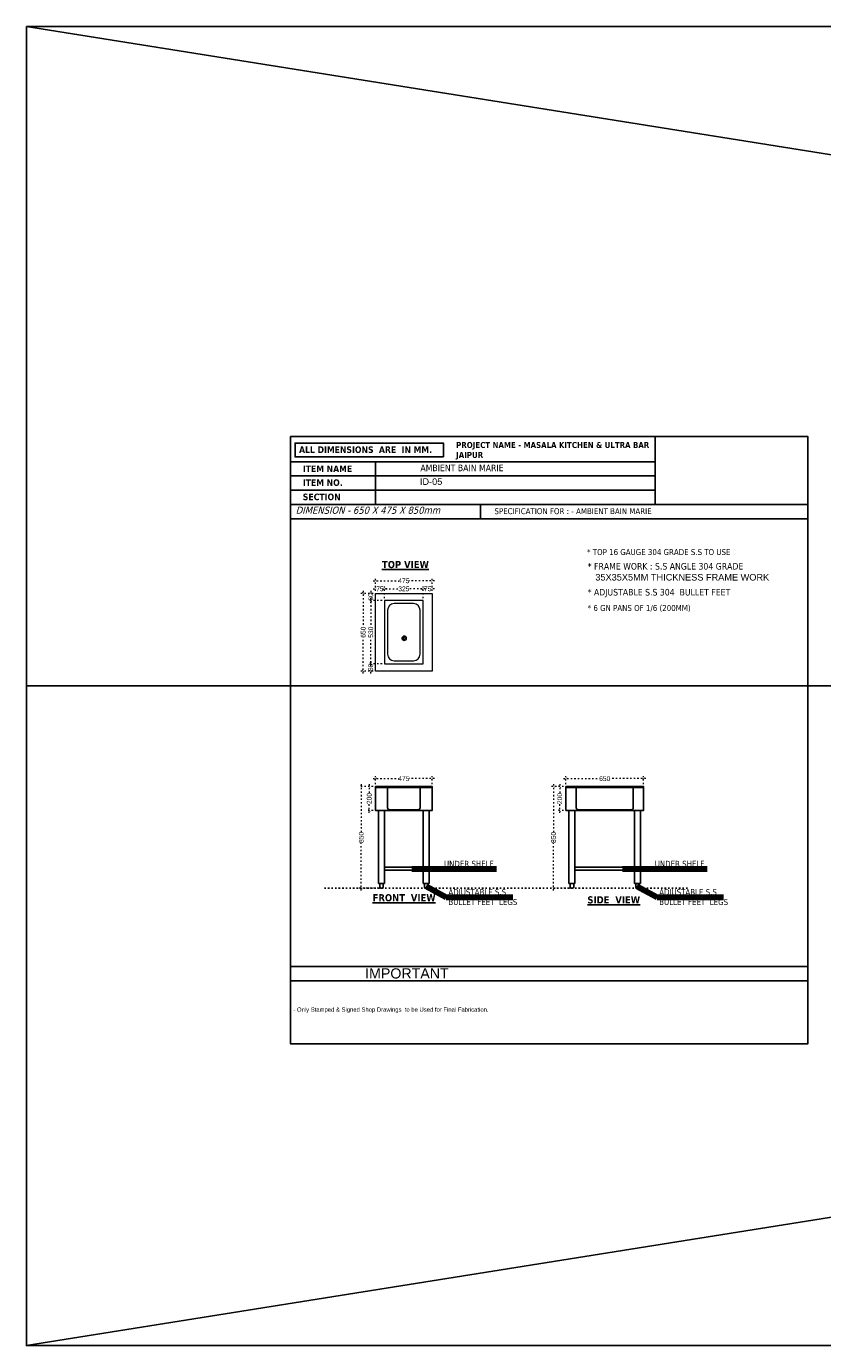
# Model space of a CAD drawing. Header units: millimetres. Extents: x 508219 to 745096, y 311341 to 352167.
# Tile 20 of 45: x 538207 to 544876, y 311341 to 322382. Entities that reach past the tile are written whole.
import ezdxf

# ---------------------------------------------------------------- set-up
doc = ezdxf.new("R2010")
doc.units = ezdxf.units.MM
doc.header["$PDMODE"] = 34
doc.linetypes.add('10326153$0$xref_genplans-skicu-17-04-12-bezREF$0$( Dashed )', pattern=[0.75, 0.5, -0.25])
doc.linetypes.add('ACAD_ISO03W100', pattern=[30, 12, -18])
doc.layers.get('0').update_dxf_attribs({"color": 252})
doc.layers.add('A-ANNO-DIMS-30', color=7, linetype='Continuous')
doc.layers.add('EQUIPMENT', color=103, linetype='Continuous')
doc.styles.get("Standard").update_dxf_attribs({"font": 'arial.ttf'})
doc.styles.add('style1', font='txt.shx')
doc.dimstyles.new('ISO-25', dxfattribs={"dimtxt": 40, "dimasz": 20, "dimexe": 20, "dimexo": 20, "dimtad": 0, "dimdec": 0, "dimdsep": 46, "dimtxsty": 'Standard', "dimblk": 'ARCHTICK', "dimcen": 2.5, "dimdle": 20, "dimadec": 0, "dimazin": 0, "dimtfac": 1, "dimtdec": 0, "dimtmove": 0, "dimatfit": 3, "dimfxl": 0, "dimlwd": 5, "dimlwe": 5, "dimarcsym": 0})
doc.dimstyles.get("Standard").update_dxf_attribs({"dimtxt": 0.18, "dimasz": 0.18, "dimexe": 0.18, "dimexo": 0.0625, "dimgap": 0.09, "dimtad": 0, "dimtih": 1, "dimtoh": 1, "dimdec": 4, "dimzin": 0, "dimdsep": 46, "dimtxsty": 'Standard', "dimcen": 0.09, "dimadec": 0, "dimazin": 0, "dimtfac": 1, "dimtdec": 4, "dimtofl": 0, "dimtmove": 0, "dimatfit": 3, "dimfxl": 0, "dimtolj": 1, "dimtzin": 0, "dimarcsym": 0})

# ---------------------------------------------------------------- blocks, each defined once
blk = doc.blocks.new('dfdfg')
at = {"color": 5, "linetype": 'ByBlock'}
for p, q in [((34032.63859440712, 7704.574488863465), (34032.63859440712, 7346.67703877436)), ((37654.39702842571, 3479.945957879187), (33321.3184806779, 3479.945957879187)), ((34631.91358416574, 3360.64680784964), (33321.31915381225, 3360.64680784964))]:
    blk.add_line(p, q, dxfattribs=at)
at = {"color": 6, "linetype": 'ByBlock'}
blk.add_line((34914.30248630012, 7347.298651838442), (34914.30248630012, 7227.999501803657), dxfattribs=at)
at = {"color": 5, "linetype": 'ByBlock'}
for points in [[(33321.31780754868, 7914.710174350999), (37654.39702842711, 7914.710174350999), (37654.39702842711, 2832.965235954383), (33321.31780754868, 2832.965235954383)], [(33321.31780754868, 7914.710174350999), (37654.39702842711, 7914.710174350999), (37654.39702842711, 2832.965235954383), (33321.31780754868, 2832.965235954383)], [(33321.31780753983, 7914.710174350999), (37654.39702841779, 7914.710174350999), (37654.39702841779, 2832.965235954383), (33321.31780753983, 2832.965235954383)], [(33321.31780754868, 7914.710174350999), (37654.39702842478, 7914.710174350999), (37654.39702842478, 2832.965235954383), (33321.31780754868, 2832.965235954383)], [(33321.31780753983, 7914.710174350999), (37654.39702841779, 7914.710174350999), (37654.39702841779, 2832.965235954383), (33321.31780753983, 2832.965235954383)], [(34603.00529322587, 7744.363747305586), (33359.89211899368, 7744.363747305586), (33359.89211899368, 7860.555880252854), (34603.00529322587, 7860.555880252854)], [(36374.84247660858, 7346.67703877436), (37654.39702841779, 7346.67703877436), (37654.39702841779, 7914.710174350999), (36374.84247660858, 7914.710174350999)], [(33321.31780754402, 7704.574488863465), (36374.84247660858, 7704.574488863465), (36374.84247660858, 7585.275338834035), (33321.31780754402, 7585.275338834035)], [(33321.31780754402, 7585.275338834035), (36374.84247660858, 7585.275338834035), (36374.84247660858, 7465.976188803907), (33321.31780754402, 7465.976188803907)], [(33321.31780754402, 7346.67703877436), (37654.39837469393, 7346.67703877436), (37654.39837469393, 7227.377888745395), (33321.31780754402, 7227.377888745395)], [(33321.31915381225, 3479.945957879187), (37654.39702842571, 3479.945957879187), (37654.39702842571, 3360.64680784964), (33321.31915381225, 3360.64680784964)]]:
    blk.add_lwpolyline(points, close=True, dxfattribs=at)
at = {"color": 5, "linetype": 'ByBlock', "char_height": 55, "width": 1687.990696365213, "attachment_point": 1, "style": 'style1'}
for s, insert in [('{\\fTahoma|b1|i0|c0|p34;ALL DIMENSIONS  ARE  IN MM.}', (33393.37067054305, 7832.704517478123)), ('{\\fTahoma|b1|i0|c0|p34;ITEM NAME}', (33424.87181353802, 7672.482745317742)), ('{\\fTahoma|b1|i0|c0|p34;ITEM NO. }', (33424.87181353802, 7557.059228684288)), ('{\\fTahoma|b1|i0|c0|p34;SECTION }', (33424.87181353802, 7437.533934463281))]:
    blk.add_mtext(s, dxfattribs=dict(at, insert=insert))
at = {"color": 5, "linetype": 'ByBlock', "attachment_point": 1}
for s, insert, char_height, width in [('IMPORTANT', (33946.49146514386, 3464.67196951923), 85.16603982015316, 1210.304843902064), ('{\\fTechnic|b0|i0|c2|p2;- Only Stamped & Signed Shop Drawings  to be Used for Final Fabrication.}', (33345.95050255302, 3137.17973021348), 36, 1988.238406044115)]:
    blk.add_mtext(s, dxfattribs=dict(at, insert=insert, char_height=char_height, width=width))
blk = doc.blocks.new('_ArchTick')
at = {"color": 0, "linetype": 'ByBlock', "const_width": 0.15}
blk.add_lwpolyline([(-0.5, -0.5), (0.5, 0.5)], dxfattribs=at)
blk = doc.blocks.new('*D34')
at = {"color": 0, "linetype": 'ACAD_ISO03W100', "lineweight": 5, "transparency": 16777216}
for p, q in [((541110.7165181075, 316019.6405201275), (541058.5709100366, 316019.6405201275)), ((541078.5709100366, 316039.6405201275), (541078.5709100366, 315964.7091951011)), ((541110.7165181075, 315819.605632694), (541058.5709100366, 315819.605632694)), ((541078.5709100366, 315799.605632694), (541078.5709100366, 315874.5369577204))]:
    blk.add_line(p, q, dxfattribs=at)
at = {"layer": 'DEFPOINTS', "color": 0, "transparency": 16777216}
for p in [(541078.5709100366, 316019.6405201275), (541130.7165181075, 316019.6405201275), (541130.7165181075, 315819.605632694)]:
    blk.add_point(p, dxfattribs=at)
at = {"color": 0, "lineweight": 5, "transparency": 16777216, "xscale": 20, "yscale": 20, "zscale": 20}
for p, rotation in [((541078.5709100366, 316019.6405201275), 90), ((541078.5709100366, 315819.605632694), 270)]:
    blk.add_blockref('_ArchTick', p, dxfattribs=dict(at, rotation=rotation))
at = {"color": 0, "transparency": 16777216, "insert": (541078.5709100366, 315919.6230764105), "char_height": 40, "attachment_point": 5, "rotation": 90}
blk.add_mtext('200', dxfattribs=at)
blk = doc.blocks.new('*D29')
at = {"color": 0, "linetype": 'ACAD_ISO03W100', "lineweight": 5, "transparency": 16777216}
for p, q in [((541130.7165181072, 316039.6405201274), (541130.7165181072, 316106.1154465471)), ((541605.7165181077, 316039.6405201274), (541605.7165181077, 316106.1154465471)), ((541110.7165181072, 316086.1154465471), (541322.448271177, 316086.1154465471)), ((541625.7165181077, 316086.1154465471), (541413.9847650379, 316086.1154465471))]:
    blk.add_line(p, q, dxfattribs=at)
at = {"layer": 'DEFPOINTS', "color": 0, "transparency": 16777216}
for p in [(541130.7165181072, 316086.1154465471), (541130.7165181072, 316019.6405201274), (541605.7165181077, 316019.6405201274)]:
    blk.add_point(p, dxfattribs=at)
at = {"color": 0, "lineweight": 5, "transparency": 16777216, "xscale": 20, "yscale": 20, "zscale": 20, "rotation": 180}
blk.add_blockref('_ArchTick', (541130.7165181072, 316086.1154465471), dxfattribs=at)
at = {"color": 0, "lineweight": 5, "transparency": 16777216, "xscale": 20, "yscale": 20, "zscale": 20}
blk.add_blockref('_ArchTick', (541605.7165181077, 316086.1154465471), dxfattribs=at)
at = {"color": 0, "transparency": 16777216, "insert": (541368.2165181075, 316086.1154465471), "char_height": 40, "attachment_point": 5}
blk.add_mtext('475', dxfattribs=at)
blk = doc.blocks.new('*D30')
at = {"color": 0, "linetype": 'ACAD_ISO03W100', "lineweight": 5, "transparency": 16777216}
for p, q in [((542705.7793857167, 316019.6405201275), (542653.6337776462, 316019.6405201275)), ((542673.6337776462, 316039.6405201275), (542673.6337776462, 315964.7091951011)), ((542705.7793857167, 315819.605632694), (542653.6337776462, 315819.605632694)), ((542673.6337776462, 315799.605632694), (542673.6337776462, 315874.5369577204))]:
    blk.add_line(p, q, dxfattribs=at)
at = {"layer": 'DEFPOINTS', "color": 0, "transparency": 16777216}
for p in [(542673.6337776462, 316019.6405201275), (542725.7793857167, 316019.6405201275), (542725.7793857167, 315819.605632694)]:
    blk.add_point(p, dxfattribs=at)
at = {"color": 0, "lineweight": 5, "transparency": 16777216, "xscale": 20, "yscale": 20, "zscale": 20}
for p, rotation in [((542673.6337776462, 316019.6405201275), 90), ((542673.6337776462, 315819.605632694), 270)]:
    blk.add_blockref('_ArchTick', p, dxfattribs=dict(at, rotation=rotation))
at = {"color": 0, "transparency": 16777216, "insert": (542673.6337776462, 315919.6230764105), "char_height": 40, "attachment_point": 5, "rotation": 90}
blk.add_mtext('200', dxfattribs=at)
blk = doc.blocks.new('*D31')
at = {"color": 0, "linetype": 'ACAD_ISO03W100', "lineweight": 5, "transparency": 16777216}
for p, q in [((542725.7793857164, 316039.6405201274), (542725.7793857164, 316106.1154465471)), ((543375.7793860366, 316039.6405201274), (543375.7793860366, 316106.1154465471)), ((542705.7793857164, 316086.1154465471), (543005.9251907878, 316086.1154465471)), ((543395.7793860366, 316086.1154465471), (543095.6335809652, 316086.1154465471))]:
    blk.add_line(p, q, dxfattribs=at)
at = {"layer": 'DEFPOINTS', "color": 0, "transparency": 16777216}
for p in [(542725.7793857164, 316086.1154465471), (542725.7793857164, 316019.6405201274), (543375.7793860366, 316019.6405201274)]:
    blk.add_point(p, dxfattribs=at)
at = {"color": 0, "lineweight": 5, "transparency": 16777216, "xscale": 20, "yscale": 20, "zscale": 20, "rotation": 180}
blk.add_blockref('_ArchTick', (542725.7793857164, 316086.1154465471), dxfattribs=at)
at = {"color": 0, "lineweight": 5, "transparency": 16777216, "xscale": 20, "yscale": 20, "zscale": 20}
blk.add_blockref('_ArchTick', (543375.7793860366, 316086.1154465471), dxfattribs=at)
at = {"color": 0, "transparency": 16777216, "insert": (543050.7793858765, 316086.1154465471), "char_height": 40, "attachment_point": 5}
blk.add_mtext('650', dxfattribs=at)
blk = doc.blocks.new('*D32')
at = {"color": 0, "linetype": 'ACAD_ISO03W100', "lineweight": 5, "transparency": 16777216}
for p, q in [((541110.7165181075, 316019.6405201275), (540992.0068358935, 316019.6405201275)), ((541012.0068358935, 316039.6405201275), (541012.0068358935, 315639.4128598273)), ((541012.0068358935, 315149.6405201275), (541012.0068358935, 315549.8681804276)), ((541155.9920450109, 315169.6405201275), (540992.0068358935, 315169.6405201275))]:
    blk.add_line(p, q, dxfattribs=at)
at = {"layer": 'DEFPOINTS', "color": 0, "transparency": 16777216}
for p in [(541130.7165181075, 316019.6405201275), (541012.0068358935, 315169.6405201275), (541175.9920450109, 315169.6405201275)]:
    blk.add_point(p, dxfattribs=at)
at = {"color": 0, "lineweight": 5, "transparency": 16777216, "xscale": 20, "yscale": 20, "zscale": 20}
for p, rotation in [((541012.0068358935, 316019.6405201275), 90), ((541012.0068358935, 315169.6405201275), 270)]:
    blk.add_blockref('_ArchTick', p, dxfattribs=dict(at, rotation=rotation))
at = {"color": 0, "transparency": 16777216, "insert": (541012.0068358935, 315594.6405201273), "char_height": 40, "attachment_point": 5, "rotation": 90}
blk.add_mtext('850', dxfattribs=at)
blk = doc.blocks.new('*D33')
at = {"color": 0, "linetype": 'ACAD_ISO03W100', "lineweight": 5, "transparency": 16777216}
for p, q in [((542705.7793857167, 316019.6405201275), (542601.9797514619, 316019.6405201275)), ((542621.9797514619, 316039.6405201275), (542621.9797514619, 315639.4128598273)), ((542621.9797514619, 315149.6405201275), (542621.9797514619, 315549.8681804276)), ((542751.0549126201, 315169.6405201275), (542601.9797514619, 315169.6405201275))]:
    blk.add_line(p, q, dxfattribs=at)
at = {"layer": 'DEFPOINTS', "color": 0, "transparency": 16777216}
for p in [(542725.7793857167, 316019.6405201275), (542621.9797514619, 315169.6405201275), (542771.0549126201, 315169.6405201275)]:
    blk.add_point(p, dxfattribs=at)
at = {"color": 0, "lineweight": 5, "transparency": 16777216, "xscale": 20, "yscale": 20, "zscale": 20}
for p, rotation in [((542621.9797514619, 316019.6405201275), 90), ((542621.9797514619, 315169.6405201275), 270)]:
    blk.add_blockref('_ArchTick', p, dxfattribs=dict(at, rotation=rotation))
at = {"color": 0, "transparency": 16777216, "insert": (542621.9797514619, 315594.6405201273), "char_height": 40, "attachment_point": 5, "rotation": 90}
blk.add_mtext('850', dxfattribs=at)
blk = doc.blocks.new('*D35')
at = {"color": 0, "linetype": 'ACAD_ISO03W100', "lineweight": 5, "transparency": 16777216}
for p, q in [((541028.1405791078, 317656.6825962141), (541028.1405791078, 317356.5367911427)), ((541110.7165181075, 317636.6825962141), (541008.1405791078, 317636.6825962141)), ((541028.1405791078, 316966.682595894), (541028.1405791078, 317266.8284009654)), ((541110.7165181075, 316986.682595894), (541008.1405791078, 316986.682595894))]:
    blk.add_line(p, q, dxfattribs=at)
at = {"layer": 'DEFPOINTS', "color": 0, "transparency": 16777216}
for p in [(541130.7165181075, 317636.6825962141), (541028.1405791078, 316986.682595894), (541130.7165181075, 316986.682595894)]:
    blk.add_point(p, dxfattribs=at)
at = {"color": 0, "lineweight": 5, "transparency": 16777216, "xscale": 20, "yscale": 20, "zscale": 20}
for p, rotation in [((541028.1405791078, 317636.6825962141), 90), ((541028.1405791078, 316986.682595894), 270)]:
    blk.add_blockref('_ArchTick', p, dxfattribs=dict(at, rotation=rotation))
at = {"color": 0, "transparency": 16777216, "insert": (541028.1405791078, 317311.6825960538), "char_height": 40, "attachment_point": 5, "rotation": 90}
blk.add_mtext('650', dxfattribs=at)
blk = doc.blocks.new('*D36')
at = {"color": 0, "linetype": 'ACAD_ISO03W100', "lineweight": 5, "transparency": 16777216}
for p, q in [((541130.7165181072, 317656.682596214), (541130.7165181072, 317761.7983370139)), ((541605.7165181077, 317656.6825962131), (541605.7165181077, 317761.7983370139)), ((541110.7165181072, 317741.7983370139), (541322.448271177, 317741.7983370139)), ((541625.7165181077, 317741.7983370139), (541413.9847650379, 317741.7983370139))]:
    blk.add_line(p, q, dxfattribs=at)
at = {"layer": 'DEFPOINTS', "color": 0, "transparency": 16777216}
for p in [(541605.7165181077, 317741.7983370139), (541130.7165181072, 317636.682596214), (541605.7165181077, 317636.6825962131)]:
    blk.add_point(p, dxfattribs=at)
at = {"color": 0, "lineweight": 5, "transparency": 16777216, "xscale": 20, "yscale": 20, "zscale": 20, "rotation": 180}
blk.add_blockref('_ArchTick', (541130.7165181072, 317741.7983370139), dxfattribs=at)
at = {"color": 0, "lineweight": 5, "transparency": 16777216, "xscale": 20, "yscale": 20, "zscale": 20}
blk.add_blockref('_ArchTick', (541605.7165181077, 317741.7983370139), dxfattribs=at)
at = {"color": 0, "transparency": 16777216, "insert": (541368.2165181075, 317741.7983370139), "char_height": 40, "attachment_point": 5}
blk.add_mtext('475', dxfattribs=at)
blk = doc.blocks.new('*D37')
at = {"color": 0, "linetype": 'ACAD_ISO03W100', "lineweight": 5, "transparency": 16777216}
for p, q in [((541110.7165181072, 317674.5119233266), (541138.9557745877, 317674.5119233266)), ((541130.7165181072, 317656.682596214), (541130.7165181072, 317694.5119233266)), ((541225.7165181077, 317674.5119233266), (541197.4772616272, 317674.5119233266)), ((541205.7165181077, 317596.6825960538), (541205.7165181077, 317694.5119233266))]:
    blk.add_line(p, q, dxfattribs=at)
at = {"layer": 'DEFPOINTS', "color": 0, "transparency": 16777216}
for p in [(541205.7165181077, 317674.5119233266), (541130.7165181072, 317636.682596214), (541205.7165181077, 317576.6825960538)]:
    blk.add_point(p, dxfattribs=at)
at = {"color": 0, "lineweight": 5, "transparency": 16777216, "xscale": 20, "yscale": 20, "zscale": 20, "rotation": 180}
blk.add_blockref('_ArchTick', (541130.7165181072, 317674.5119233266), dxfattribs=at)
at = {"color": 0, "lineweight": 5, "transparency": 16777216, "xscale": 20, "yscale": 20, "zscale": 20}
blk.add_blockref('_ArchTick', (541205.7165181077, 317674.5119233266), dxfattribs=at)
at = {"color": 0, "transparency": 16777216, "insert": (541168.2165181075, 317674.5119233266), "char_height": 40, "attachment_point": 5}
blk.add_mtext('75', dxfattribs=at)
blk = doc.blocks.new('*D38')
at = {"color": 0, "linetype": 'ACAD_ISO03W100', "lineweight": 5, "transparency": 16777216}
for p, q in [((541185.7165181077, 317674.5119233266), (541323.2668250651, 317674.5119233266)), ((541205.7165181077, 317596.6825960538), (541205.7165181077, 317694.5119233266)), ((541550.7165181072, 317674.5119233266), (541413.1662111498, 317674.5119233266)), ((541530.7165181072, 317596.6825960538), (541530.7165181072, 317694.5119233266))]:
    blk.add_line(p, q, dxfattribs=at)
at = {"layer": 'DEFPOINTS', "color": 0, "transparency": 16777216}
for p in [(541530.7165181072, 317674.5119233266), (541205.7165181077, 317576.6825960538), (541530.7165181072, 317576.6825960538)]:
    blk.add_point(p, dxfattribs=at)
at = {"color": 0, "lineweight": 5, "transparency": 16777216, "xscale": 20, "yscale": 20, "zscale": 20, "rotation": 180}
blk.add_blockref('_ArchTick', (541205.7165181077, 317674.5119233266), dxfattribs=at)
at = {"color": 0, "lineweight": 5, "transparency": 16777216, "xscale": 20, "yscale": 20, "zscale": 20}
blk.add_blockref('_ArchTick', (541530.7165181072, 317674.5119233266), dxfattribs=at)
at = {"color": 0, "transparency": 16777216, "insert": (541368.2165181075, 317674.5119233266), "char_height": 40, "attachment_point": 5}
blk.add_mtext('325', dxfattribs=at)
blk = doc.blocks.new('*D39')
at = {"color": 0, "linetype": 'ACAD_ISO03W100', "lineweight": 5, "transparency": 16777216}
for p, q in [((541510.7165181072, 317674.5119233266), (541538.9557745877, 317674.5119233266)), ((541530.7165181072, 317596.6825960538), (541530.7165181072, 317694.5119233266)), ((541625.7165181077, 317674.5119233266), (541597.4772616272, 317674.5119233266)), ((541605.7165181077, 317656.6825962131), (541605.7165181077, 317694.5119233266))]:
    blk.add_line(p, q, dxfattribs=at)
at = {"layer": 'DEFPOINTS', "color": 0, "transparency": 16777216}
for p in [(541605.7165181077, 317674.5119233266), (541530.7165181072, 317576.6825960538), (541605.7165181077, 317636.6825962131)]:
    blk.add_point(p, dxfattribs=at)
at = {"color": 0, "lineweight": 5, "transparency": 16777216, "xscale": 20, "yscale": 20, "zscale": 20, "rotation": 180}
blk.add_blockref('_ArchTick', (541530.7165181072, 317674.5119233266), dxfattribs=at)
at = {"color": 0, "lineweight": 5, "transparency": 16777216, "xscale": 20, "yscale": 20, "zscale": 20}
blk.add_blockref('_ArchTick', (541605.7165181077, 317674.5119233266), dxfattribs=at)
at = {"color": 0, "transparency": 16777216, "insert": (541568.2165181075, 317674.5119233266), "char_height": 40, "attachment_point": 5}
blk.add_mtext('75', dxfattribs=at)
blk = doc.blocks.new('*D40')
at = {"color": 0, "linetype": 'ACAD_ISO03W100', "lineweight": 5, "transparency": 16777216}
for p, q in [((541091.3900331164, 317656.6825962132), (541091.3900331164, 317635.9979099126)), ((541110.7165181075, 317636.6825962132), (541071.3900331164, 317636.6825962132)), ((541185.7165181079, 317576.6825960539), (541071.3900331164, 317576.6825960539)), ((541091.3900331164, 317556.6825960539), (541091.3900331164, 317577.3672823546))]:
    blk.add_line(p, q, dxfattribs=at)
at = {"layer": 'DEFPOINTS', "color": 0, "transparency": 16777216}
for p in [(541091.3900331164, 317576.6825960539), (541130.7165181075, 317636.6825962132), (541205.7165181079, 317576.6825960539)]:
    blk.add_point(p, dxfattribs=at)
at = {"color": 0, "lineweight": 5, "transparency": 16777216, "xscale": 20, "yscale": 20, "zscale": 20}
for p, rotation in [((541091.3900331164, 317636.6825962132), 90), ((541091.3900331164, 317576.6825960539), 270)]:
    blk.add_blockref('_ArchTick', p, dxfattribs=dict(at, rotation=rotation))
at = {"color": 0, "transparency": 16777216, "insert": (541091.3900331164, 317606.6825961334), "char_height": 40, "attachment_point": 5, "rotation": 90}
blk.add_mtext('60', dxfattribs=at)
blk = doc.blocks.new('*D41')
at = {"color": 0, "linetype": 'ACAD_ISO03W100', "lineweight": 5, "transparency": 16777216}
for p, q in [((541185.7165181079, 317576.6825960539), (541071.3900331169, 317576.6825960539)), ((541091.3900331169, 317596.6825960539), (541091.3900331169, 317356.4276506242)), ((541091.3900331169, 317026.6825960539), (541091.3900331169, 317266.9375414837)), ((541185.7165181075, 317046.6825960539), (541071.3900331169, 317046.6825960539))]:
    blk.add_line(p, q, dxfattribs=at)
at = {"layer": 'DEFPOINTS', "color": 0, "transparency": 16777216}
for p in [(541205.7165181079, 317576.6825960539), (541091.3900331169, 317046.6825960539), (541205.7165181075, 317046.6825960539)]:
    blk.add_point(p, dxfattribs=at)
at = {"color": 0, "lineweight": 5, "transparency": 16777216, "xscale": 20, "yscale": 20, "zscale": 20}
for p, rotation in [((541091.3900331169, 317576.6825960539), 90), ((541091.3900331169, 317046.6825960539), 270)]:
    blk.add_blockref('_ArchTick', p, dxfattribs=dict(at, rotation=rotation))
at = {"color": 0, "transparency": 16777216, "insert": (541091.3900331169, 317311.6825960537), "char_height": 40, "attachment_point": 5, "rotation": 90}
blk.add_mtext('530', dxfattribs=at)
blk = doc.blocks.new('*D42')
at = {"color": 0, "linetype": 'ACAD_ISO03W100', "lineweight": 5, "transparency": 16777216}
for p, q in [((541185.7165181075, 317046.6825960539), (541071.3900331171, 317046.6825960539)), ((541110.7165181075, 316986.682595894), (541071.3900331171, 316986.682595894)), ((541091.3900331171, 317066.6825960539), (541091.3900331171, 317045.9979097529)), ((541091.3900331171, 316966.682595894), (541091.3900331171, 316987.367282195))]:
    blk.add_line(p, q, dxfattribs=at)
at = {"layer": 'DEFPOINTS', "color": 0, "transparency": 16777216}
for p in [(541091.3900331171, 316986.682595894), (541130.7165181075, 316986.682595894), (541205.7165181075, 317046.6825960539)]:
    blk.add_point(p, dxfattribs=at)
at = {"color": 0, "lineweight": 5, "transparency": 16777216, "xscale": 20, "yscale": 20, "zscale": 20}
for p, rotation in [((541091.3900331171, 317046.6825960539), 90), ((541091.3900331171, 316986.682595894), 270)]:
    blk.add_blockref('_ArchTick', p, dxfattribs=dict(at, rotation=rotation))
at = {"color": 0, "transparency": 16777216, "insert": (541091.3900331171, 317016.6825959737), "char_height": 40, "attachment_point": 5, "rotation": 90}
blk.add_mtext('60', dxfattribs=at)

msp = doc.modelspace()

# ---------------------------------------------------------------- linework, layer by layer
at = {"ltscale": 0.5}
for p, q in [((607474.4999475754, 322381.8203052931), (538207.0119195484, 311341.1046838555)), ((538207.0119195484, 322381.8203052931), (607474.4999475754, 311341.1046838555)), ((607474.4999475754, 316861.4624945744), (538207.0119195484, 316861.4624945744))]:
    msp.add_line(p, q, dxfattribs=at)
at = {"color": 6, "linetype": 'ByBlock'}
for p, q in [((541130.7165181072, 316011.6405201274), (541605.7165181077, 316011.6405201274)), ((542725.7793857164, 316011.6405201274), (543375.7793860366, 316011.6405201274)), ((541155.9920450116, 315819.6056326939), (541155.9920450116, 315207.6405201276)), ((541205.9920450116, 315207.6405201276), (541205.9920450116, 315819.6056326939)), ((541530.4409912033, 315207.6405201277), (541530.4409912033, 315819.6056326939)), ((541580.4409912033, 315819.6056326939), (541580.4409912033, 315207.6405201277)), ((542751.0549126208, 315819.6056326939), (542751.0549126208, 315207.6405201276)), ((542801.0549126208, 315207.6405201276), (542801.0549126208, 315819.6056326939)), ((543300.5038591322, 315207.6405201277), (543300.5038591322, 315819.6056326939)), ((543350.5038591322, 315819.6056326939), (543350.5038591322, 315207.6405201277)), ((541155.9920450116, 315207.6405201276), (541205.9920450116, 315207.6405201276)), ((541580.4409912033, 315207.6405201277), (541530.4409912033, 315207.6405201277)), ((542751.0549126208, 315207.6405201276), (542801.0549126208, 315207.6405201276)), ((543350.5038591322, 315207.6405201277), (543300.5038591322, 315207.6405201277))]:
    msp.add_line(p, q, dxfattribs=at)
at = {"color": 6, "linetype": '10326153$0$xref_genplans-skicu-17-04-12-bezREF$0$( Dashed )', "ltscale": 40}
msp.add_line((541477.2675980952, 316011.6405201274), (541251.9507463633, 316011.6405201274), dxfattribs=at)
at = {"ltscale": 0.5}
msp.add_lwpolyline([(538207.0119195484, 322381.8203052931), (607474.4999475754, 322381.8203052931), (607474.4999475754, 311341.1046838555), (538207.0119195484, 311341.1046838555)], close=True, dxfattribs=at)
at = {"color": 6}
for points in [[(541130.7165181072, 316011.6405201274), (541130.7165181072, 316019.6405201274), (541605.7165181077, 316019.6405201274), (541605.7165181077, 316011.6405201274), (541605.7165181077, 315819.6056326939), (541130.7165181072, 315819.6056326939)], [(542725.7793857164, 316011.6405201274), (542725.7793857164, 316019.6405201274), (543375.7793860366, 316019.6405201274), (543375.7793860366, 316011.6405201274), (543375.7793860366, 315819.6056326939), (542725.7793857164, 315819.6056326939)]]:
    msp.add_lwpolyline(points, close=True, dxfattribs=at)
at = {"color": 6, "linetype": 'ByBlock'}
for points in [[(541509.2890658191, 316011.6405201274), (541509.2890658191, 316018.1406226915), (541227.5988807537, 316018.1406226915), (541227.5988807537, 316011.6405201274)], [(543294.3747812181, 316011.6330660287), (543294.3747812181, 316018.1331685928), (542807.6845961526, 316018.1406226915), (542807.6845961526, 316011.6405201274)]]:
    msp.add_lwpolyline(points, dxfattribs=at)
for points in [[(541228.478402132, 316011.6334607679, -0.414213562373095), (541231.7284534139, 316008.3834094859), (541231.7284534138, 315841.8384453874, 0.414213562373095), (541247.978709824, 315825.5881889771), (541488.4536932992, 315825.5881889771, 0.414213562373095), (541504.7039497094, 315841.8384453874), (541504.7062850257, 316008.3834094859, -0.414213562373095), (541507.9563363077, 316011.633460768)], [(542808.5410026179, 316011.6405201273, -0.414213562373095), (542811.7910538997, 316008.3904688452), (542811.7910538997, 315842.19700949, 0.414213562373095), (542828.0413103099, 315825.9467530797), (543273.5162937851, 315825.939298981, 0.414213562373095), (543289.7665501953, 315842.1895553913), (543289.7688855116, 316008.3830147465, -0.414213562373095), (543293.0189367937, 316011.6330660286)], [(541165.9920450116, 315207.6405201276), (541165.9920450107, 315179.6405201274, 0.414213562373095), (541175.9920450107, 315169.6405201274), (541185.9920450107, 315169.6405201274, 0.414213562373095), (541195.9920450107, 315179.6405201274), (541195.9920450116, 315207.6405201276)], [(541570.4409912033, 315207.6405201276), (541570.4409912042, 315179.6405201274, -0.414213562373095), (541560.4409912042, 315169.6405201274), (541550.4409912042, 315169.6405201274, -0.414213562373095), (541540.4409912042, 315179.6405201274), (541540.4409912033, 315207.6405201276)], [(542761.0549126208, 315207.6405201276), (542761.0549126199, 315179.6405201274, 0.414213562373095), (542771.0549126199, 315169.6405201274), (542781.0549126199, 315169.6405201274, 0.414213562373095), (542791.0549126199, 315179.6405201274), (542791.0549126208, 315207.6405201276)], [(543340.5038591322, 315207.6405201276), (543340.5038591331, 315179.6405201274, -0.414213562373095), (543330.5038591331, 315169.6405201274), (543320.5038591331, 315169.6405201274, -0.414213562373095), (543310.5038591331, 315179.6405201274), (543310.5038591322, 315207.6405201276)]]:
    msp.add_lwpolyline(points, format="xyb", dxfattribs=at)
for points in [[(541205.9920450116, 315344.639867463), (541530.4409912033, 315344.6398674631), (541530.4409912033, 315319.6398674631), (541205.9920450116, 315319.639867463)], [(542801.0549126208, 315344.639867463), (543300.5038591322, 315344.6398674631), (543300.5038591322, 315319.6398674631), (542801.0549126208, 315319.639867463)]]:
    msp.add_lwpolyline(points, close=True, dxfattribs=at)
at = {"layer": 'A-ANNO-DIMS-30', "color": 252, "linetype": 'ACAD_ISO03W100', "true_color": 0x939598}
msp.add_line((540702.4975019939, 315169.6405201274), (543756.8549425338, 315169.6405201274), dxfattribs=at)
at = {"layer": 'EQUIPMENT'}
for p, q in [((541379.6644698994, 317245.5483943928), (541355.5100859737, 317269.6764121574)), ((541386.7227733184, 317252.6144108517), (541362.5683893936, 317276.742428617))]:
    msp.add_line(p, q, dxfattribs=at)
at = {"layer": 'EQUIPMENT', "lineweight": 0, "ltscale": 50}
for points in [[(541130.7165181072, 317636.682596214), (541605.7165181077, 317636.6825962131), (541605.7165181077, 316986.682595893), (541130.7165181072, 316986.6825958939)], [(541205.7165181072, 317046.6825960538), (541530.7165181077, 317046.6825960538), (541530.7165181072, 317576.6825960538), (541205.7165181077, 317576.6825960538)]]:
    msp.add_lwpolyline(points, close=True, dxfattribs=at)
msp.add_lwpolyline([(541287.0459680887, 317072.6942640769), (541449.3870681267, 317072.6942640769, 0.414213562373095), (541504.7048500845, 317128.0120460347), (541504.704850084, 317495.3531460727, 0.414213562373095), (541449.3870681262, 317550.6709280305), (541287.0459680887, 317550.6709280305, 0.414213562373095), (541231.7281861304, 317495.3531460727), (541231.7281861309, 317128.0120460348, 0.414213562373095)], format="xyb", close=True, dxfattribs=at)
at = {"layer": 'EQUIPMENT'}
msp.add_circle((541371.1164296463, 317261.1454115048), 17.7858352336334, dxfattribs=at)

# ---------------------------------------------------------------- block references
at = {"color": 7}
msp.add_blockref('dfdfg', (507097.4142666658, 311034.1181951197), dxfattribs=at)

# ---------------------------------------------------------------- texts
at = {"color": 6, "linetype": 'ByBlock'}
msp.add_text('ID-05', height=55, dxfattribs=at).set_placement((541502.6895244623, 318544.7080965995))
at = {"color": 5, "linetype": 'ByBlock', "insert": (541806.409990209, 318903.3457780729), "char_height": 50, "width": 1687.990696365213, "attachment_point": 1, "style": 'style1'}
msp.add_mtext('{\\fTahoma|b1|i0|c0|p34;PROJECT NAME - MASALA KITCHEN & ULTRA BAR JAIPUR }', dxfattribs=at)
at = {"color": 6, "linetype": 'ByBlock', "insert": (541506.8998879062, 318714.1463265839), "char_height": 55, "attachment_point": 1}
msp.add_mtext_dynamic_manual_height_columns('{\\fTahoma|b0|i0|c0|p34;AMBIENT BAIN MARIE }', width=2586.43534150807, gutter_width=1, heights=[0], dxfattribs=at)
at = {"color": 6, "linetype": 'ByBlock', "style": 'style1'}
for s, insert, char_height, width, attachment_point in [('{\\fTahoma|b0|i1|c0|p34;DIMENSION - 650 X 475 X 850mm}', (540462.5145445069, 318362.4135140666), 60, 1857.484623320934, 1), ('{\\fTahoma|b0|i0|c0|p34;SPECIFICATION FOR : - AMBIENT BAIN MARIE}', (542127.3289755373, 318349.7586542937), 50, 3378.655347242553, 1), ('{\\fTahoma|b0|i0|c0|p34;* TOP 16 GAUGE 304 GRADE S.S TO USE}', (542902.4023341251, 318007.3769064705), 50, 1528.985048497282, 1), ('{\\fTahoma|b1|i0|c0|p34;\\LTOP VIEW}', (541577.897259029, 317907.9791114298), 60, 1038.183639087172, 3), ('{\\fTahoma|b0|i0|c0|p34;* FRAME WORK : S.S ANGLE 304 GRADE\\P\\fArial|b0|i0|c0|p34;   35X35X5MM THICKNESS FRAME WORK}', (542908.2061254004, 317890.7889020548), 55, 1687.990696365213, 1), ('{\\fTahoma|b0|i0|c0|p34;* ADJUSTABLE S.S 304  BULLET FEET }', (542907.3801805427, 317673.9704022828), 55, 1687.990696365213, 1), ('{\\fTahoma|b0|i0|c0|p34; UNDER SHELF }', (541685.8045150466, 315398.4630585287), 50, 850.492085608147, 1), ('{\\fTahoma|b0|i0|c0|p34; UNDER SHELF }', (543450.8673829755, 315398.4630585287), 50, 850.492085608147, 1), ('{\\fTahoma|b1|i0|c0|p34;\\LFRONT  VIEW}', (541634.6032159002, 315119.3359352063), 60, 1038.183639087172, 3), ('{\\fTahoma|b0|i0|c0|p34;ADJUSTABLE S.S \\PBULLET FEET  LEGS}', (541741.7489910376, 315161.8284080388), 50, 850.492085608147, 1), ('{\\fTahoma|b1|i0|c0|p34;\\LSIDE  VIEW}', (543346.9312047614, 315101.8067310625), 60, 1038.183639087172, 3), ('{\\fTahoma|b0|i0|c0|p34;ADJUSTABLE S.S \\PBULLET FEET  LEGS}', (543506.8118589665, 315161.8284080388), 50, 850.492085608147, 1)]:
    msp.add_mtext(s, dxfattribs=dict(at, insert=insert, char_height=char_height, width=width, attachment_point=attachment_point))
at = {"color": 6, "linetype": 'ByBlock', "insert": (542907.5714895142, 317539.3143729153), "char_height": 50, "width": 2155.485166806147, "attachment_point": 1}
msp.add_mtext('\\pt650;{\\fTahoma|b0|i0|c0|p34;* 6 GN PANS OF 1/6 (200MM)}', dxfattribs=at)

# ---------------------------------------------------------------- dimensions: what is measured, and where the dimension line sits
at = {"color": 6}
for base, p1, p2, picture, middle in [((541605.7165181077, 317741.7983370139), (541130.7165181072, 317636.682596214), (541605.7165181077, 317636.6825962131), '*D36', (541368.2165181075, 317741.7983370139)), ((541205.7165181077, 317674.5119233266), (541130.7165181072, 317636.682596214), (541205.7165181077, 317576.6825960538), '*D37', (541168.2165181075, 317674.5119233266)), ((541530.7165181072, 317674.5119233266), (541205.7165181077, 317576.6825960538), (541530.7165181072, 317576.6825960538), '*D38', (541368.2165181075, 317674.5119233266)), ((541605.7165181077, 317674.5119233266), (541530.7165181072, 317576.6825960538), (541605.7165181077, 317636.6825962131), '*D39', (541568.2165181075, 317674.5119233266)), ((541130.7165181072, 316086.1154465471), (541605.7165181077, 316019.6405201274), (541130.7165181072, 316019.6405201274), '*D29', (541368.2165181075, 316086.1154465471)), ((542725.7793857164, 316086.1154465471), (543375.7793860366, 316019.6405201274), (542725.7793857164, 316019.6405201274), '*D31', (543050.7793858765, 316086.1154465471))]:
    dim = msp.add_linear_dim(base=base, p1=p1, p2=p2, dimstyle='ISO-25', override={"dimtmove": 1}, dxfattribs=at)
    dim.commit()
    dim.dimension.update_dxf_attribs({"geometry": picture, "text_midpoint": middle})
for base, p1, p2, picture, middle in [((541028.1405791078, 316986.682595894), (541130.7165181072, 317636.682596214), (541130.7165181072, 316986.6825958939), '*D35', (541028.1405791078, 317311.6825960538)), ((541091.3900331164, 317576.6825960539), (541130.7165181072, 317636.6825962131), (541205.7165181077, 317576.6825960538), '*D40', (541091.3900331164, 317606.6825961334)), ((541091.3900331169, 317046.6825960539), (541205.7165181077, 317576.6825960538), (541205.7165181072, 317046.6825960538), '*D41', (541091.3900331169, 317311.6825960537)), ((541091.3900331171, 316986.682595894), (541205.7165181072, 317046.6825960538), (541130.7165181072, 316986.6825958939), '*D42', (541091.3900331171, 317016.6825959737)), ((541012.0068358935, 315169.6405201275), (541130.7165181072, 316019.6405201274), (541175.9920450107, 315169.6405201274), '*D32', (541012.0068358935, 315594.6405201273)), ((541078.5709100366, 316019.6405201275), (541130.7165181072, 315819.6056326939), (541130.7165181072, 316019.6405201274), '*D34', (541078.5709100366, 315919.6230764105)), ((542621.9797514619, 315169.6405201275), (542725.7793857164, 316019.6405201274), (542771.0549126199, 315169.6405201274), '*D33', (542621.9797514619, 315594.6405201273)), ((542673.6337776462, 316019.6405201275), (542725.7793857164, 315819.6056326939), (542725.7793857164, 316019.6405201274), '*D30', (542673.6337776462, 315919.6230764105))]:
    dim = msp.add_linear_dim(base=base, p1=p1, p2=p2, angle=90, dimstyle='ISO-25', override={"dimtmove": 1}, dxfattribs=at)
    dim.commit()
    dim.dimension.update_dxf_attribs({"geometry": picture, "text_midpoint": middle})

# ---------------------------------------------------------------- leaders
at = {"color": 6, "linetype": 'ByBlock'}
for points in [[(541434.6864040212, 315332.3537853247), (542143.7230802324, 315332.3537853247)], [(543199.7492719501, 315332.3537853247), (543908.7859481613, 315332.3537853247)], [(541554.6711232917, 315185.7832123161), (541724.0400245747, 315095.4434985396), (542280.4024481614, 315095.4434985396)], [(543319.7339912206, 315185.7832123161), (543489.1028925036, 315095.4434985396), (544045.4653160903, 315095.4434985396)]]:
    msp.add_leader(points, dimstyle='Standard', override={"dimasz": 25, "dimclrd": 6, "dimclre": 0, "dimfxl": 0.2, "dimlwd": 65535, "dimarcsym": 1}, dxfattribs=at)

doc.saveas('drawing.dxf')
